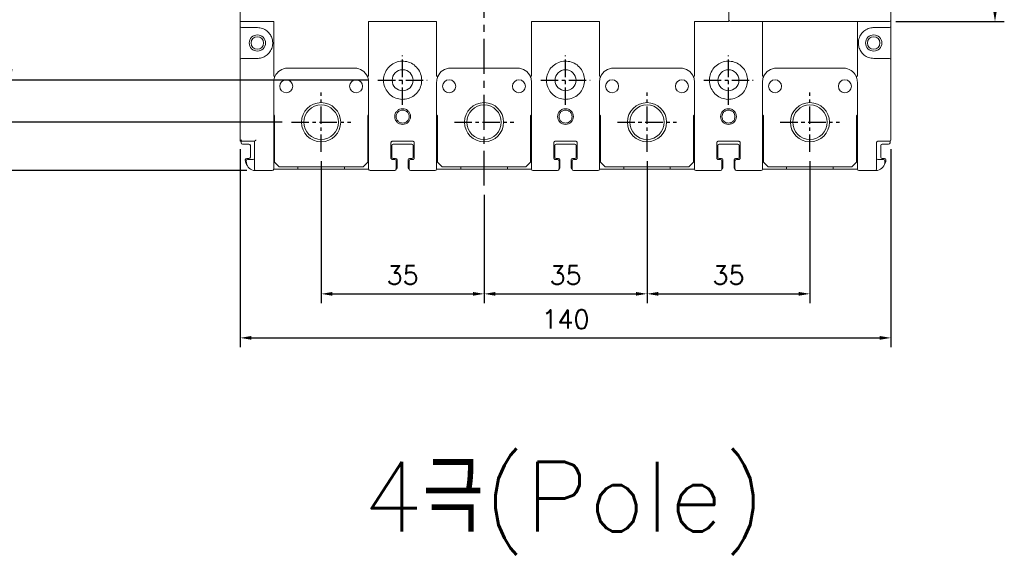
# Model space of a CAD drawing. Extents: x -457 to 2710, y -907 to 1699.
# Tile 11 of 17: x 237 to 449, y 1310 to 1424. Entities that reach past the tile are written whole.
import ezdxf

# ---------------------------------------------------------------- set-up
doc = ezdxf.new("R2010")
doc.units = 0
doc.header["$LTSCALE"] = 3
doc.header["$MEASUREMENT"] = 0
doc.linetypes.add('CENTER', pattern=[2, 1.25, -0.25, 0.25, -0.25])
doc.layers.get('0').update_dxf_attribs({"linetype": 'CONTINUOUS'})
doc.layers.get('Defpoints').update_dxf_attribs({"linetype": 'CONTINUOUS'})
doc.layers.add('cen', color=1, linetype='CENTER')
doc.layers.add('di', color=3, linetype='CONTINUOUS')
doc.styles.add('KIM', font='ROMANS.shx', dxfattribs={"height": 5, "bigfont": 'GSG1.shx'})
doc.styles.get("Standard").update_dxf_attribs({"font": 'romans.shx', "height": 4, "bigfont": 'ghs.shx'})
doc.dimstyles.new('STANDARD$0', dxfattribs={"dimtxt": 5, "dimasz": 5, "dimexe": 1, "dimexo": 2, "dimgap": 2, "dimtad": 1, "dimdec": 4, "dimzin": 12, "dimdsep": 46, "dimtxsty": 'KIM', "dimcen": -1, "dimdle": 0.1, "dimadec": 0, "dimazin": 0, "dimtfac": 1, "dimtdec": 4, "dimtmove": 0, "dimatfit": 3, "dimfxl": 0, "dimtolj": 1, "dimtzin": 0, "dimarcsym": 0})

# ---------------------------------------------------------------- blocks, each defined once
blk = doc.blocks.new('*D12')
at = {"layer": 'Defpoints', "color": 0}
for p in [(301.79, 1395.56), (336.79, 1388.31), (336.79, 1365.08)]:
    blk.add_point(p, dxfattribs=at)
at = {"layer": 'di'}
for p, q in [((301.79, 1393.56), (301.79, 1363.08)), ((336.79, 1386.31), (336.79, 1363.08)), ((304.19, 1365.08), (334.39, 1365.08))]:
    blk.add_line(p, q, dxfattribs=at)
for points in [[(304.19, 1365.48), (304.19, 1364.68), (301.79, 1365.08)], [(334.39, 1365.48), (334.39, 1364.68), (336.79, 1365.08)]]:
    blk.add_solid(points, dxfattribs=at)
at = {"layer": 'di', "insert": (319.29, 1369.08), "char_height": 4, "attachment_point": 5}
blk.add_mtext('\\A1;35', dxfattribs=at)
blk = doc.blocks.new('*D13')
at = {"layer": 'Defpoints', "color": 0}
for p in [(371.79, 1395.56), (336.79, 1365.08), (371.79, 1365.08)]:
    blk.add_point(p, dxfattribs=at)
at = {"layer": 'di'}
for p, q in [((371.79, 1393.56), (371.79, 1363.08)), ((339.19, 1365.08), (369.39, 1365.08))]:
    blk.add_line(p, q, dxfattribs=at)
for points in [[(339.19, 1365.48), (339.19, 1364.68), (336.79, 1365.08)], [(369.39, 1365.48), (369.39, 1364.68), (371.79, 1365.08)]]:
    blk.add_solid(points, dxfattribs=at)
at = {"layer": 'di', "insert": (354.29, 1369.08), "char_height": 4, "attachment_point": 5}
blk.add_mtext('\\A1;35', dxfattribs=at)
blk = doc.blocks.new('*D14')
at = {"layer": 'Defpoints', "color": 0}
for p in [(284.39, 1398.13), (424.19, 1398.13), (424.19, 1355.63)]:
    blk.add_point(p, dxfattribs=at)
at = {"layer": 'di'}
for p, q in [((284.39, 1396.13), (284.39, 1353.63)), ((424.19, 1396.13), (424.19, 1353.63)), ((286.79, 1355.63), (421.79, 1355.63))]:
    blk.add_line(p, q, dxfattribs=at)
for points in [[(286.79, 1356.03), (286.79, 1355.23), (284.39, 1355.63)], [(421.79, 1356.03), (421.79, 1355.23), (424.19, 1355.63)]]:
    blk.add_solid(points, dxfattribs=at)
at = {"layer": 'di', "insert": (354.29, 1359.63), "char_height": 4, "attachment_point": 5}
blk.add_mtext('\\A1;140', dxfattribs=at)
blk = doc.blocks.new('*D15')
at = {"layer": 'Defpoints', "color": 0}
for p in [(406.79, 1395.56), (371.79, 1365.08), (406.79, 1365.08)]:
    blk.add_point(p, dxfattribs=at)
at = {"layer": 'di'}
for p, q in [((406.79, 1393.56), (406.79, 1363.08)), ((374.19, 1365.08), (404.39, 1365.08))]:
    blk.add_line(p, q, dxfattribs=at)
for points in [[(374.19, 1365.48), (374.19, 1364.68), (371.79, 1365.08)], [(404.39, 1365.48), (404.39, 1364.68), (406.79, 1365.08)]]:
    blk.add_solid(points, dxfattribs=at)
at = {"layer": 'di', "insert": (389.29, 1369.08), "char_height": 4, "attachment_point": 5}
blk.add_mtext('\\A1;35', dxfattribs=at)
blk = doc.blocks.new('*D61')
at = {"layer": 'Defpoints', "color": 0}
for p in [(423.23, 1524.33), (423.23, 1423.53), (446.54, 1423.53)]:
    blk.add_point(p, dxfattribs=at)
at = {"layer": 'di'}
for p, q in [((425.23, 1524.33), (448.54, 1524.33)), ((446.54, 1521.93), (446.54, 1425.93)), ((425.23, 1423.53), (448.54, 1423.53))]:
    blk.add_line(p, q, dxfattribs=at)
for points in [[(446.14, 1521.93), (446.94, 1521.93), (446.54, 1524.33)], [(446.14, 1425.93), (446.94, 1425.93), (446.54, 1423.53)]]:
    blk.add_solid(points, dxfattribs=at)
at = {"layer": 'di', "insert": (442.54, 1473.93), "char_height": 4, "attachment_point": 5, "rotation": 90}
blk.add_mtext('\\A1;100', dxfattribs=at)
blk = doc.blocks.new('*D74')
at = {"layer": 'Defpoints', "color": 0}
for p in [(214.53, 1556.33), (287.79, 1556.33), (287.79, 1391.53)]:
    blk.add_point(p, dxfattribs=at)
at = {"layer": 'di'}
for p, q in [((285.79, 1556.33), (212.53, 1556.33)), ((214.53, 1393.93), (214.53, 1553.93)), ((285.79, 1391.53), (212.53, 1391.53))]:
    blk.add_line(p, q, dxfattribs=at)
for points in [[(214.13, 1553.93), (214.93, 1553.93), (214.53, 1556.33)], [(214.13, 1393.93), (214.93, 1393.93), (214.53, 1391.53)]]:
    blk.add_solid(points, dxfattribs=at)
at = {"layer": 'di', "insert": (210.53, 1473.93), "char_height": 4, "attachment_point": 5, "rotation": 90}
blk.add_mtext('\\A1;165', dxfattribs=at)
blk = doc.blocks.new('*D72')
at = {"layer": 'Defpoints', "color": 0}
for p in [(313.98, 1536.93), (235.09, 1410.93), (313.98, 1410.93)]:
    blk.add_point(p, dxfattribs=at)
at = {"layer": 'di'}
for p, q in [((311.98, 1536.93), (233.09, 1536.93)), ((235.09, 1534.53), (235.09, 1413.33)), ((311.98, 1410.93), (233.09, 1410.93))]:
    blk.add_line(p, q, dxfattribs=at)
for points in [[(234.69, 1534.53), (235.49, 1534.53), (235.09, 1536.93)], [(234.69, 1413.33), (235.49, 1413.33), (235.09, 1410.93)]]:
    blk.add_solid(points, dxfattribs=at)
at = {"layer": 'di', "insert": (231.09, 1473.93), "char_height": 4, "attachment_point": 5, "rotation": 90}
blk.add_mtext('\\A1;126', dxfattribs=at)
blk = doc.blocks.new('*D73')
at = {"layer": 'Defpoints', "color": 0}
for p in [(295.42, 1545.93), (224.58, 1401.93), (295.42, 1401.93)]:
    blk.add_point(p, dxfattribs=at)
at = {"layer": 'di'}
for p, q in [((293.42, 1545.93), (222.58, 1545.93)), ((224.58, 1543.53), (224.58, 1404.33)), ((293.42, 1401.93), (222.58, 1401.93))]:
    blk.add_line(p, q, dxfattribs=at)
for points in [[(224.18, 1543.53), (224.98, 1543.53), (224.58, 1545.93)], [(224.18, 1404.33), (224.98, 1404.33), (224.58, 1401.93)]]:
    blk.add_solid(points, dxfattribs=at)
at = {"layer": 'di', "insert": (220.58, 1473.93), "char_height": 4, "attachment_point": 5, "rotation": 90}
blk.add_mtext('\\A1;144', dxfattribs=at)

msp = doc.modelspace()

# ---------------------------------------------------------------- linework, layer by layer
at = {"color": 7, "linetype": 'Continuous', "lineweight": 15}
for p, q in [((389.385, 1423.831), (389.385, 1454.131)), ((284.385, 1423.531), (284.385, 1447.943)), ((424.185, 1447.919), (424.185, 1423.831)), ((284.385, 1422.531), (284.385, 1423.531)), ((284.385, 1423.531), (284.654, 1423.531)), ((284.654, 1423.531), (291.585, 1423.531)), ((291.585, 1423.531), (291.585, 1419.902)), ((311.985, 1423.531), (311.985, 1411.906)), ((311.985, 1423.531), (326.585, 1423.531)), ((326.585, 1423.531), (326.585, 1411.906)), ((346.985, 1423.531), (346.985, 1411.906)), ((346.985, 1423.531), (361.585, 1423.531)), ((361.585, 1423.531), (361.585, 1411.906)), ((381.985, 1423.531), (381.985, 1411.906)), ((381.985, 1423.531), (389.385, 1423.531)), ((389.385, 1423.531), (389.385, 1423.831)), ((420.685, 1423.531), (389.685, 1423.531)), ((396.585, 1423.531), (396.585, 1411.906)), ((416.985, 1423.531), (416.985, 1419.902)), ((423.885, 1423.531), (420.685, 1423.531)), ((424.185, 1423.831), (424.185, 1422.531)), ((284.385, 1422.531), (284.385, 1415.331)), ((288.085, 1422.231), (284.685, 1422.231)), ((423.885, 1422.231), (420.485, 1422.231)), ((424.185, 1415.331), (424.185, 1422.531)), ((291.585, 1419.902), (291.585, 1417.961)), ((416.985, 1419.902), (416.985, 1417.961)), ((291.585, 1417.961), (291.585, 1411.906)), ((416.985, 1417.961), (416.985, 1411.906)), ((284.385, 1397.833), (284.385, 1415.331)), ((284.685, 1415.631), (288.085, 1415.631)), ((420.485, 1415.631), (423.885, 1415.631)), ((424.185, 1415.331), (424.185, 1398.131)), ((308.985, 1413.531), (294.585, 1413.531)), ((343.985, 1413.531), (329.585, 1413.531)), ((378.985, 1413.531), (364.585, 1413.531)), ((413.985, 1413.531), (399.585, 1413.531)), ((291.585, 1410.531), (291.585, 1393.531)), ((311.985, 1393.531), (311.985, 1410.531)), ((326.585, 1410.531), (326.585, 1393.531)), ((346.985, 1393.531), (346.985, 1410.531)), ((361.585, 1410.531), (361.585, 1393.531)), ((381.985, 1393.531), (381.985, 1410.531)), ((396.585, 1410.531), (396.585, 1393.531)), ((416.985, 1393.531), (416.985, 1410.531)), ((291.585, 1403.531), (291.785, 1403.331)), ((291.785, 1393.331), (291.785, 1403.331)), ((311.785, 1403.331), (311.985, 1403.531)), ((311.785, 1403.331), (311.785, 1393.331)), ((326.585, 1403.531), (326.785, 1403.331)), ((326.785, 1393.331), (326.785, 1403.331)), ((346.785, 1403.331), (346.985, 1403.531)), ((346.785, 1403.331), (346.785, 1393.331)), ((361.585, 1403.531), (361.785, 1403.331)), ((361.785, 1393.331), (361.785, 1403.331)), ((381.785, 1403.331), (381.985, 1403.531)), ((381.785, 1403.331), (381.785, 1393.331)), ((396.585, 1403.531), (396.785, 1403.331)), ((396.785, 1393.331), (396.785, 1403.331)), ((416.785, 1403.331), (416.985, 1403.531)), ((416.785, 1403.331), (416.785, 1393.331)), ((287.485, 1397.831), (284.385, 1397.831)), ((284.585, 1397.831), (284.585, 1397.531)), ((284.885, 1397.231), (286.285, 1397.231)), ((286.585, 1394.431), (286.585, 1396.931)), ((287.485, 1393.531), (287.485, 1397.831)), ((316.785, 1397.531), (316.785, 1394.231)), ((316.985, 1396.931), (316.985, 1394.431)), ((321.485, 1397.831), (317.085, 1397.831)), ((317.285, 1397.231), (321.285, 1397.231)), ((321.585, 1394.431), (321.585, 1396.931)), ((321.785, 1394.231), (321.785, 1397.531)), ((351.785, 1397.531), (351.785, 1394.231)), ((351.985, 1396.931), (351.985, 1394.431)), ((356.485, 1397.831), (352.085, 1397.831)), ((352.285, 1397.231), (356.285, 1397.231)), ((356.585, 1394.431), (356.585, 1396.931)), ((356.785, 1394.231), (356.785, 1397.531)), ((386.785, 1397.531), (386.785, 1394.231)), ((386.985, 1396.931), (386.985, 1394.431)), ((391.485, 1397.831), (387.085, 1397.831)), ((387.285, 1397.231), (391.285, 1397.231)), ((391.585, 1394.431), (391.585, 1396.931)), ((391.785, 1394.231), (391.785, 1397.531)), ((421.085, 1397.531), (421.085, 1393.531)), ((423.885, 1397.831), (421.385, 1397.831)), ((421.985, 1396.931), (421.985, 1394.431)), ((422.285, 1397.231), (423.685, 1397.231)), ((423.985, 1397.531), (423.985, 1397.848)), ((285.785, 1394.131), (286.285, 1394.131)), ((285.985, 1393.931), (287.185, 1393.931)), ((317.085, 1393.931), (317.585, 1393.931)), ((317.285, 1394.131), (317.785, 1394.131)), ((320.785, 1394.131), (321.285, 1394.131)), ((320.985, 1393.931), (321.485, 1393.931)), ((352.085, 1393.931), (352.585, 1393.931)), ((352.285, 1394.131), (352.785, 1394.131)), ((355.785, 1394.131), (356.285, 1394.131)), ((355.985, 1393.931), (356.485, 1393.931)), ((387.085, 1393.931), (387.585, 1393.931)), ((387.285, 1394.131), (387.785, 1394.131)), ((390.785, 1394.131), (391.285, 1394.131)), ((390.985, 1393.931), (391.485, 1393.931)), ((421.385, 1393.931), (422.585, 1393.931)), ((422.285, 1394.131), (422.785, 1394.131)), ((285.685, 1393.531), (285.685, 1393.631)), ((296.785, 1391.831), (291.585, 1391.831)), ((291.785, 1393.331), (292.785, 1392.331)), ((292.785, 1392.331), (310.785, 1392.331)), ((296.785, 1392.331), (296.785, 1391.831)), ((296.785, 1391.831), (306.785, 1391.831)), ((306.785, 1391.831), (306.785, 1392.331)), ((311.985, 1391.831), (306.785, 1391.831)), ((310.785, 1392.331), (311.785, 1393.331)), ((317.885, 1393.631), (317.885, 1393.531)), ((318.085, 1393.831), (318.085, 1392.131)), ((320.485, 1392.131), (320.485, 1393.831)), ((320.685, 1393.531), (320.685, 1393.631)), ((331.785, 1391.831), (326.585, 1391.831)), ((326.785, 1393.331), (327.785, 1392.331)), ((327.785, 1392.331), (345.785, 1392.331)), ((331.785, 1392.331), (331.785, 1391.831)), ((331.785, 1391.831), (341.785, 1391.831)), ((341.785, 1391.831), (341.785, 1392.331)), ((346.985, 1391.831), (341.785, 1391.831)), ((345.785, 1392.331), (346.785, 1393.331)), ((352.885, 1393.631), (352.885, 1393.531)), ((353.085, 1393.831), (353.085, 1392.131)), ((355.485, 1392.131), (355.485, 1393.831)), ((355.685, 1393.531), (355.685, 1393.631)), ((366.785, 1391.831), (361.585, 1391.831)), ((361.785, 1393.331), (362.785, 1392.331)), ((362.785, 1392.331), (380.785, 1392.331)), ((366.785, 1392.331), (366.785, 1391.831)), ((366.785, 1391.831), (376.785, 1391.831)), ((376.785, 1391.831), (376.785, 1392.331)), ((381.985, 1391.831), (376.785, 1391.831)), ((380.785, 1392.331), (381.785, 1393.331)), ((387.885, 1393.631), (387.885, 1393.531)), ((388.085, 1393.831), (388.085, 1392.131)), ((390.485, 1392.131), (390.485, 1393.831)), ((390.685, 1393.531), (390.685, 1393.631)), ((401.785, 1391.831), (396.585, 1391.831)), ((396.785, 1393.331), (397.785, 1392.331)), ((397.785, 1392.331), (415.785, 1392.331)), ((401.785, 1392.331), (401.785, 1391.831)), ((401.785, 1391.831), (411.785, 1391.831)), ((411.785, 1391.831), (411.785, 1392.331)), ((416.985, 1391.831), (411.785, 1391.831)), ((415.785, 1392.331), (416.785, 1393.331)), ((422.885, 1393.631), (422.885, 1393.531)), ((291.285, 1391.531), (287.785, 1391.531)), ((317.585, 1391.531), (312.285, 1391.531)), ((326.285, 1391.531), (320.985, 1391.531)), ((352.585, 1391.531), (347.285, 1391.531)), ((361.285, 1391.531), (355.985, 1391.531)), ((387.585, 1391.531), (382.285, 1391.531)), ((396.285, 1391.531), (390.985, 1391.531)), ((420.785, 1391.531), (417.285, 1391.531))]:
    msp.add_line(p, q, dxfattribs=at)
for centre, radius in [((288.085, 1418.931), 1.75), ((288.085, 1418.931), 1.35), ((420.485, 1418.931), 1.75), ((420.485, 1418.931), 1.35), ((319.285, 1410.931), 2.25), ((354.285, 1410.931), 2.25), ((389.285, 1410.931), 2.25), ((294.285, 1409.631), 1.4), ((309.285, 1409.631), 1.4), ((329.285, 1409.631), 1.4), ((344.285, 1409.631), 1.4), ((364.285, 1409.631), 1.4), ((379.285, 1409.631), 1.4), ((399.285, 1409.631), 1.4), ((414.285, 1409.631), 1.4), ((301.785, 1401.931), 4.2), ((301.785, 1401.931), 3.7), ((336.785, 1401.931), 4.2), ((336.785, 1401.931), 3.7), ((371.785, 1401.931), 4.2), ((371.785, 1401.931), 3.7), ((406.785, 1401.931), 4.2), ((406.785, 1401.931), 3.7)]:
    msp.add_circle(centre, radius, dxfattribs=at)
for centre, radius, start, end in [((389.685, 1423.831), 0.3, 180, 270), ((423.885, 1423.831), 0.3, 270, 0), ((284.685, 1422.531), 0.3, 180, 270), ((423.885, 1422.531), 0.3, 270, 0), ((284.685, 1415.331), 0.3, 90, 180), ((423.885, 1415.331), 0.3, 0, 90), ((294.585, 1410.531), 3, 90, 156.08575), ((308.985, 1410.531), 3, 23.57658, 90), ((329.585, 1410.531), 3, 90, 156.42342), ((343.985, 1410.531), 3, 23.57658, 90), ((364.585, 1410.531), 3, 90, 156.42342), ((378.985, 1410.531), 3, 23.57658, 90), ((399.585, 1410.531), 3, 90, 156.42342), ((413.985, 1410.531), 3, 23.91425, 90), ((423.885, 1398.131), 0.3, 270, 0), ((284.885, 1397.531), 0.3, 180, 270), ((286.285, 1396.931), 0.3, 0, 90), ((317.285, 1396.931), 0.3, 90, 180), ((321.285, 1396.931), 0.3, 0, 90), ((352.285, 1396.931), 0.3, 90, 180), ((356.285, 1396.931), 0.3, 0, 90), ((387.285, 1396.931), 0.3, 90, 180), ((391.285, 1396.931), 0.3, 0, 90), ((422.285, 1396.931), 0.3, 90, 180), ((423.685, 1397.531), 0.3, 270, 0), ((285.785, 1393.831), 0.3, 90, 180), ((285.985, 1393.631), 0.3, 90, 180), ((286.285, 1394.431), 0.3, 270, 0), ((287.185, 1394.231), 0.3, 270, 0), ((317.285, 1394.431), 0.3, 180, 270), ((317.585, 1393.631), 0.3, 0, 90), ((317.785, 1393.831), 0.3, 0, 90), ((320.785, 1393.831), 0.3, 90, 180), ((320.985, 1393.631), 0.3, 90, 180), ((321.285, 1394.431), 0.3, 270, 0), ((352.285, 1394.431), 0.3, 180, 270), ((352.585, 1393.631), 0.3, 0, 90), ((352.785, 1393.831), 0.3, 0, 90), ((355.785, 1393.831), 0.3, 90, 180), ((355.985, 1393.631), 0.3, 90, 180), ((356.285, 1394.431), 0.3, 270, 0), ((387.285, 1394.431), 0.3, 180, 270), ((387.585, 1393.631), 0.3, 0, 90), ((387.785, 1393.831), 0.3, 0, 90), ((390.785, 1393.831), 0.3, 90, 180), ((390.985, 1393.631), 0.3, 90, 180), ((391.285, 1394.431), 0.3, 270, 0), ((421.385, 1394.231), 0.3, 180, 270), ((422.285, 1394.431), 0.3, 180, 270), ((422.585, 1393.631), 0.3, 0, 90), ((422.785, 1393.831), 0.3, 0, 90), ((287.485, 1393.831), 2, 180, 218.86166), ((287.685, 1393.531), 2, 180, 257.26199), ((287.785, 1391.831), 0.3, 180, 270), ((291.285, 1391.831), 0.3, 270, 0), ((312.285, 1391.831), 0.3, 180, 270), ((317.585, 1391.831), 0.3, 270, 0), ((317.785, 1392.131), 0.3, 270, 0), ((320.785, 1392.131), 0.3, 180, 270), ((320.985, 1391.831), 0.3, 180, 270), ((326.285, 1391.831), 0.3, 270, 0), ((347.285, 1391.831), 0.3, 180, 270), ((352.585, 1391.831), 0.3, 270, 0), ((352.785, 1392.131), 0.3, 270, 0), ((355.785, 1392.131), 0.3, 180, 270), ((355.985, 1391.831), 0.3, 180, 270), ((361.285, 1391.831), 0.3, 270, 0), ((382.285, 1391.831), 0.3, 180, 270), ((387.585, 1391.831), 0.3, 270, 0), ((387.785, 1392.131), 0.3, 270, 0), ((390.785, 1392.131), 0.3, 180, 270), ((390.985, 1391.831), 0.3, 180, 270), ((396.285, 1391.831), 0.3, 270, 0), ((417.285, 1391.831), 0.3, 180, 270), ((420.785, 1391.831), 0.3, 270, 0), ((420.885, 1393.531), 2, 282.73801, 0), ((421.085, 1393.831), 2, 321.13834, 0)]:
    msp.add_arc(centre, radius, start, end, dxfattribs=at)
for points, knots in [([(291.263, 1419.821), (291.151, 1420.12), (290.91, 1420.768), (290.176, 1421.556), (289.196, 1422.123), (288.455, 1422.195), (288.085, 1422.231)], [0, 0, 0, 0, 0.2227662, 0.4825514, 0.7412797, 1, 1, 1, 1]), ([(420.485, 1422.231), (420.363, 1422.227), (419.87, 1422.21), (419.023, 1421.959), (418.109, 1421.307), (417.549, 1420.536), (417.369, 1420.004), (417.307, 1419.821)], [0, 0, 0, 0, 0.0859932, 0.3460491, 0.606045, 0.8645341, 1, 1, 1, 1]), ([(291.263, 1418.042), (291.265, 1418.047), (291.352, 1418.363), (291.437, 1418.971), (291.317, 1419.555), (291.263, 1419.821)], [0, 0, 0, 0, 0.0093509, 0.5479633, 1, 1, 1, 1]), ([(417.307, 1419.821), (417.306, 1419.815), (417.218, 1419.5), (417.134, 1418.892), (417.253, 1418.308), (417.307, 1418.042)], [0, 0, 0, 0, 0.0093528, 0.5479652, 1, 1, 1, 1]), ([(288.085, 1415.631), (288.208, 1415.636), (288.7, 1415.652), (289.548, 1415.904), (290.462, 1416.555), (291.022, 1417.327), (291.201, 1417.859), (291.263, 1418.042)], [0, 0, 0, 0, 0.0859931, 0.3460497, 0.6060455, 0.8645339, 1, 1, 1, 1]), ([(417.307, 1418.042), (417.419, 1417.743), (417.661, 1417.095), (418.394, 1416.306), (419.375, 1415.74), (420.115, 1415.668), (420.485, 1415.631)], [0, 0, 0, 0, 0.2227658, 0.4825517, 0.7412807, 1, 1, 1, 1]), ([(323.385, 1410.931), (323.34, 1411.391), (323.25, 1412.313), (322.544, 1413.539), (321.507, 1414.47), (320.214, 1415.005), (318.816, 1415.083), (317.467, 1414.694), (316.326, 1413.881), (315.517, 1412.737), (315.177, 1411.544), (315.177, 1410.318), (315.518, 1409.122), (316.328, 1407.979), (317.468, 1407.169), (318.812, 1406.78), (320.211, 1406.857), (321.509, 1407.393), (322.546, 1408.326), (323.25, 1409.551), (323.34, 1410.471), (323.385, 1410.931)], [0, 0, 0, 0, 0.0535215, 0.1072962, 0.1608873, 0.2142999, 0.2678145, 0.3215551, 0.375293, 0.4288703, 0.4824489, 0.5175038, 0.5712443, 0.6249824, 0.6784947, 0.7319077, 0.7855019, 0.8392776, 0.892951, 0.9463972, 1, 1, 1, 1]), ([(358.385, 1410.931), (358.34, 1411.391), (358.25, 1412.313), (357.544, 1413.539), (356.507, 1414.47), (355.214, 1415.005), (353.816, 1415.083), (352.467, 1414.694), (351.326, 1413.881), (350.517, 1412.737), (350.177, 1411.544), (350.177, 1410.318), (350.518, 1409.122), (351.328, 1407.979), (352.468, 1407.169), (353.812, 1406.78), (355.211, 1406.857), (356.509, 1407.393), (357.546, 1408.326), (358.25, 1409.551), (358.34, 1410.471), (358.385, 1410.931)], [0, 0, 0, 0, 0.0535215, 0.1072962, 0.1608873, 0.2142999, 0.2678145, 0.3215551, 0.375293, 0.4288703, 0.4824489, 0.5175038, 0.5712443, 0.6249825, 0.6784946, 0.7319077, 0.785502, 0.8392776, 0.8929509, 0.9463972, 1, 1, 1, 1]), ([(393.385, 1410.931), (393.34, 1411.391), (393.25, 1412.313), (392.544, 1413.539), (391.507, 1414.47), (390.214, 1415.005), (388.816, 1415.083), (387.467, 1414.694), (386.326, 1413.881), (385.517, 1412.737), (385.177, 1411.544), (385.177, 1410.318), (385.518, 1409.122), (386.328, 1407.979), (387.468, 1407.169), (388.812, 1406.78), (390.211, 1406.857), (391.509, 1407.393), (392.546, 1408.326), (393.25, 1409.551), (393.34, 1410.471), (393.385, 1410.931)], [0, 0, 0, 0, 0.0535215, 0.1072962, 0.1608873, 0.2143, 0.2678146, 0.3215551, 0.375293, 0.4288703, 0.4824489, 0.5175038, 0.5712442, 0.6249825, 0.6784947, 0.7319077, 0.7855019, 0.8392775, 0.892951, 0.9463972, 1, 1, 1, 1]), ([(291.599, 1411.863), (291.597, 1411.864), (291.594, 1411.866), (291.589, 1411.874), (291.586, 1411.887), (291.585, 1411.899), (291.585, 1411.906)], [0, 0, 0, 0, 0.11799722, 0.26700402, 0.55024109, 1, 1, 1, 1]), ([(291.843, 1411.747), (291.811, 1411.672), (291.65, 1411.288), (291.614, 1410.868), (291.585, 1410.531)], [0, 0, 0, 0, 0.1968107, 1, 1, 1, 1]), ([(291.599, 1411.863), (291.629, 1411.849), (291.69, 1411.822), (291.766, 1411.787), (291.821, 1411.761), (291.839, 1411.75), (291.843, 1411.748), (291.843, 1411.748), (291.843, 1411.747)], [0, 0, 0, 0, 0.22950765, 0.45901131, 0.68854732, 0.91814709, 0.9646001, 1, 1, 1, 1]), ([(311.965, 1411.842), (311.935, 1411.829), (311.875, 1411.802), (311.801, 1411.768), (311.75, 1411.742), (311.735, 1411.733), (311.735, 1411.731), (311.735, 1411.731)], [0, 0, 0, 0, 0.2372649, 0.4745247, 0.7118634, 0.9696105, 1, 1, 1, 1]), ([(311.985, 1410.531), (311.957, 1410.866), (311.921, 1411.28), (311.765, 1411.659), (311.735, 1411.731)], [0, 0, 0, 0, 0.8100253, 1, 1, 1, 1]), ([(311.985, 1411.906), (311.985, 1411.898), (311.985, 1411.883), (311.981, 1411.863), (311.975, 1411.851), (311.97, 1411.845), (311.966, 1411.843), (311.965, 1411.842)], [0, 0, 0, 0, 0.3292579, 0.679718, 0.8200395, 0.9366362, 1, 1, 1, 1]), ([(326.606, 1411.842), (326.603, 1411.844), (326.598, 1411.847), (326.592, 1411.857), (326.586, 1411.877), (326.585, 1411.895), (326.585, 1411.906)], [0, 0, 0, 0, 0.1080101, 0.2482021, 0.5100032, 1, 1, 1, 1]), ([(326.836, 1411.731), (326.806, 1411.659), (326.649, 1411.28), (326.614, 1410.866), (326.585, 1410.531)], [0, 0, 0, 0, 0.1899747, 1, 1, 1, 1]), ([(326.606, 1411.842), (326.636, 1411.829), (326.696, 1411.802), (326.769, 1411.768), (326.821, 1411.742), (326.836, 1411.733), (326.836, 1411.731), (326.836, 1411.731)], [0, 0, 0, 0, 0.237263, 0.4745259, 0.7118635, 0.9696105, 1, 1, 1, 1]), ([(346.965, 1411.842), (346.935, 1411.829), (346.875, 1411.802), (346.801, 1411.768), (346.75, 1411.742), (346.735, 1411.733), (346.735, 1411.731), (346.735, 1411.731)], [0, 0, 0, 0, 0.2372646, 0.4745272, 0.7118634, 0.9696105, 1, 1, 1, 1]), ([(346.985, 1410.531), (346.957, 1410.866), (346.921, 1411.28), (346.765, 1411.659), (346.735, 1411.731)], [0, 0, 0, 0, 0.8100251, 1, 1, 1, 1]), ([(346.985, 1411.906), (346.985, 1411.898), (346.985, 1411.883), (346.981, 1411.863), (346.975, 1411.851), (346.97, 1411.845), (346.966, 1411.843), (346.965, 1411.842)], [0, 0, 0, 0, 0.3292644, 0.6797306, 0.8200545, 0.936635, 1, 1, 1, 1]), ([(361.606, 1411.842), (361.603, 1411.844), (361.598, 1411.847), (361.592, 1411.857), (361.586, 1411.877), (361.585, 1411.895), (361.585, 1411.906)], [0, 0, 0, 0, 0.1079992, 0.2482065, 0.5100034, 1, 1, 1, 1]), ([(361.836, 1411.731), (361.806, 1411.659), (361.649, 1411.28), (361.614, 1410.866), (361.585, 1410.531)], [0, 0, 0, 0, 0.1899747, 1, 1, 1, 1]), ([(361.606, 1411.842), (361.636, 1411.829), (361.696, 1411.802), (361.769, 1411.768), (361.821, 1411.742), (361.836, 1411.733), (361.836, 1411.731), (361.836, 1411.731)], [0, 0, 0, 0, 0.2372649, 0.4745247, 0.7118634, 0.9696105, 1, 1, 1, 1]), ([(381.965, 1411.842), (381.935, 1411.829), (381.875, 1411.802), (381.801, 1411.768), (381.75, 1411.742), (381.735, 1411.733), (381.735, 1411.731), (381.735, 1411.731)], [0, 0, 0, 0, 0.2372641, 0.4745294, 0.7118652, 0.9696106, 1, 1, 1, 1]), ([(381.985, 1410.531), (381.957, 1410.866), (381.921, 1411.28), (381.765, 1411.659), (381.735, 1411.731)], [0, 0, 0, 0, 0.8100253, 1, 1, 1, 1]), ([(381.985, 1411.906), (381.985, 1411.898), (381.985, 1411.883), (381.981, 1411.863), (381.975, 1411.851), (381.97, 1411.845), (381.966, 1411.843), (381.965, 1411.842)], [0, 0, 0, 0, 0.3292675, 0.6797436, 0.820057, 0.936657, 1, 1, 1, 1]), ([(396.606, 1411.842), (396.603, 1411.844), (396.598, 1411.847), (396.592, 1411.857), (396.586, 1411.877), (396.585, 1411.895), (396.585, 1411.906)], [0, 0, 0, 0, 0.1079994, 0.2482071, 0.5100045, 1, 1, 1, 1]), ([(396.836, 1411.731), (396.806, 1411.659), (396.649, 1411.28), (396.614, 1410.866), (396.585, 1410.531)], [0, 0, 0, 0, 0.1899748, 1, 1, 1, 1]), ([(396.606, 1411.842), (396.636, 1411.829), (396.696, 1411.802), (396.769, 1411.768), (396.821, 1411.742), (396.836, 1411.733), (396.836, 1411.731), (396.836, 1411.731)], [0, 0, 0, 0, 0.2372652, 0.4745253, 0.7118622, 0.9696105, 1, 1, 1, 1]), ([(416.971, 1411.863), (416.941, 1411.849), (416.88, 1411.822), (416.804, 1411.787), (416.75, 1411.761), (416.731, 1411.75), (416.728, 1411.748), (416.728, 1411.748), (416.728, 1411.747)], [0, 0, 0, 0, 0.2295139, 0.4590099, 0.6885492, 0.9181477, 0.9646004, 1, 1, 1, 1]), ([(416.985, 1410.531), (416.956, 1410.868), (416.92, 1411.288), (416.759, 1411.672), (416.728, 1411.747)], [0, 0, 0, 0, 0.8031902, 1, 1, 1, 1]), ([(416.985, 1411.906), (416.985, 1411.901), (416.985, 1411.89), (416.982, 1411.877), (416.978, 1411.868), (416.975, 1411.865), (416.972, 1411.863), (416.971, 1411.863)], [0, 0, 0, 0, 0.3301535, 0.6818365, 0.8228775, 0.9397703, 1, 1, 1, 1]), ([(319.285, 1401.443), (319.062, 1401.466), (318.615, 1401.511), (318.057, 1401.912), (317.666, 1402.463), (317.547, 1403.131), (317.665, 1403.798), (318.056, 1404.353), (318.614, 1404.741), (319.285, 1404.859), (319.956, 1404.741), (320.514, 1404.353), (320.905, 1403.798), (321.024, 1403.131), (320.905, 1402.463), (320.514, 1401.912), (319.956, 1401.511), (319.509, 1401.466), (319.285, 1401.443)], [0, 0, 0, 0, 0.0626625, 0.1252569, 0.1876091, 0.2499117, 0.3122306, 0.3746642, 0.4372713, 0.499994, 0.5626694, 0.6253258, 0.687682, 0.7500702, 0.8123041, 0.8747302, 0.9373543, 1, 1, 1, 1]), ([(319.285, 1401.731), (319.446, 1401.747), (319.704, 1401.772), (320.035, 1401.937), (320.284, 1402.132), (320.481, 1402.381), (320.64, 1402.712), (320.713, 1403.131), (320.64, 1403.549), (320.481, 1403.881), (320.285, 1404.13), (320.036, 1404.327), (319.704, 1404.486), (319.285, 1404.559), (318.866, 1404.486), (318.535, 1404.327), (318.286, 1404.13), (318.089, 1403.881), (317.93, 1403.55), (317.857, 1403.131), (317.93, 1402.712), (318.09, 1402.381), (318.286, 1402.132), (318.535, 1401.937), (318.866, 1401.772), (319.125, 1401.747), (319.285, 1401.731)], [0, 0, 0, 0, 0.0546307, 0.0878808, 0.1250146, 0.1621269, 0.1953515, 0.2499171, 0.3045107, 0.3377655, 0.3749181, 0.4120989, 0.4453755, 0.4999997, 0.5545884, 0.5878732, 0.6250791, 0.6622073, 0.6954539, 0.7500847, 0.8046157, 0.837848, 0.8749868, 0.9121204, 0.9453703, 1, 1, 1, 1]), ([(354.285, 1401.443), (354.062, 1401.466), (353.615, 1401.511), (353.057, 1401.912), (352.666, 1402.463), (352.547, 1403.131), (352.665, 1403.798), (353.056, 1404.353), (353.614, 1404.741), (354.285, 1404.859), (354.956, 1404.741), (355.514, 1404.353), (355.905, 1403.798), (356.024, 1403.131), (355.905, 1402.463), (355.514, 1401.912), (354.956, 1401.511), (354.509, 1401.466), (354.285, 1401.443)], [0, 0, 0, 0, 0.0626624, 0.1252567, 0.1876089, 0.2499115, 0.3122304, 0.374664, 0.4372711, 0.4999939, 0.5626692, 0.6253256, 0.6876819, 0.7500701, 0.8123039, 0.87473, 0.9373542, 1, 1, 1, 1]), ([(354.285, 1401.731), (354.446, 1401.747), (354.704, 1401.772), (355.035, 1401.937), (355.284, 1402.132), (355.481, 1402.381), (355.64, 1402.712), (355.713, 1403.131), (355.64, 1403.549), (355.481, 1403.881), (355.285, 1404.13), (355.036, 1404.327), (354.704, 1404.486), (354.285, 1404.559), (353.866, 1404.486), (353.535, 1404.327), (353.286, 1404.13), (353.089, 1403.881), (352.93, 1403.55), (352.857, 1403.131), (352.93, 1402.712), (353.09, 1402.381), (353.286, 1402.132), (353.535, 1401.937), (353.866, 1401.772), (354.125, 1401.747), (354.285, 1401.731)], [0, 0, 0, 0, 0.0546309, 0.087881, 0.1250148, 0.1621271, 0.1953517, 0.2499173, 0.3045109, 0.3377657, 0.3749183, 0.4120991, 0.4453757, 0.5, 0.5545886, 0.5878734, 0.6250794, 0.6622075, 0.6954542, 0.7500849, 0.8046159, 0.8378482, 0.874987, 0.9121206, 0.9453705, 1, 1, 1, 1]), ([(389.285, 1401.443), (389.062, 1401.466), (388.615, 1401.511), (388.057, 1401.912), (387.666, 1402.463), (387.547, 1403.131), (387.665, 1403.798), (388.056, 1404.353), (388.614, 1404.741), (389.285, 1404.859), (389.956, 1404.741), (390.514, 1404.353), (390.905, 1403.798), (391.024, 1403.131), (390.905, 1402.463), (390.514, 1401.912), (389.956, 1401.511), (389.509, 1401.466), (389.285, 1401.443)], [0, 0, 0, 0, 0.06266255, 0.12525695, 0.18760916, 0.24991175, 0.31223073, 0.3746644, 0.43727126, 0.499994, 0.56266956, 0.62532582, 0.68768208, 0.75007033, 0.8123042, 0.87473031, 0.93735451, 1, 1, 1, 1]), ([(389.285, 1401.731), (389.446, 1401.747), (389.704, 1401.772), (390.035, 1401.937), (390.284, 1402.132), (390.481, 1402.381), (390.64, 1402.712), (390.713, 1403.131), (390.64, 1403.549), (390.481, 1403.881), (390.285, 1404.13), (390.036, 1404.327), (389.704, 1404.486), (389.285, 1404.559), (388.866, 1404.486), (388.535, 1404.327), (388.286, 1404.13), (388.089, 1403.881), (387.93, 1403.55), (387.857, 1403.131), (387.93, 1402.712), (388.09, 1402.381), (388.286, 1402.132), (388.535, 1401.937), (388.866, 1401.772), (389.125, 1401.747), (389.285, 1401.731)], [0, 0, 0, 0, 0.0546307, 0.0878806, 0.1250146, 0.1621269, 0.1953515, 0.2499171, 0.3045107, 0.3377653, 0.3749181, 0.4120989, 0.4453754, 0.4999999, 0.5545883, 0.5878729, 0.625079, 0.6622072, 0.6954539, 0.7500847, 0.8046157, 0.8378482, 0.8749869, 0.9121204, 0.9453703, 1, 1, 1, 1]), ([(284.385, 1397.833), (284.388, 1397.839), (284.392, 1397.849), (284.431, 1397.896), (284.501, 1397.974), (284.583, 1398.059), (284.639, 1398.115), (284.654, 1398.131), (284.654, 1398.131)], [0, 0, 0, 0, 0.1589872, 0.3169054, 0.5561242, 0.8813329, 0.9935584, 1, 1, 1, 1]), ([(287.485, 1397.831), (287.487, 1397.834), (287.492, 1397.839), (287.527, 1397.875), (287.59, 1397.939), (287.681, 1398.029), (287.75, 1398.098), (287.782, 1398.131), (287.783, 1398.131)], [0, 0, 0, 0, 0.14152938, 0.28236146, 0.48254377, 0.75950652, 0.99388472, 1, 1, 1, 1]), ([(316.785, 1397.531), (316.788, 1397.565), (316.795, 1397.632), (316.847, 1397.722), (316.923, 1397.79), (317.007, 1397.826), (317.063, 1397.83), (317.085, 1397.831)], [0, 0, 0, 0, 0.21377776, 0.42779968, 0.64235645, 0.8574934, 1, 1, 1, 1]), ([(321.485, 1397.831), (321.519, 1397.828), (321.586, 1397.821), (321.676, 1397.77), (321.744, 1397.693), (321.78, 1397.609), (321.784, 1397.553), (321.785, 1397.531)], [0, 0, 0, 0, 0.2154048, 0.430751, 0.6457709, 0.8601704, 1, 1, 1, 1]), ([(351.785, 1397.531), (351.788, 1397.565), (351.795, 1397.632), (351.847, 1397.722), (351.923, 1397.79), (352.007, 1397.826), (352.063, 1397.83), (352.085, 1397.831)], [0, 0, 0, 0, 0.2137779, 0.4278023, 0.6423595, 0.857497, 1, 1, 1, 1]), ([(356.485, 1397.831), (356.519, 1397.828), (356.586, 1397.821), (356.676, 1397.77), (356.744, 1397.693), (356.78, 1397.609), (356.784, 1397.553), (356.785, 1397.531)], [0, 0, 0, 0, 0.2154047, 0.4307508, 0.6457719, 0.8601705, 1, 1, 1, 1]), ([(386.785, 1397.531), (386.788, 1397.565), (386.795, 1397.632), (386.847, 1397.722), (386.923, 1397.79), (387.007, 1397.826), (387.063, 1397.83), (387.085, 1397.831)], [0, 0, 0, 0, 0.2137782, 0.4278024, 0.6423596, 0.857497, 1, 1, 1, 1]), ([(391.485, 1397.831), (391.519, 1397.828), (391.586, 1397.821), (391.676, 1397.77), (391.744, 1397.693), (391.78, 1397.609), (391.784, 1397.553), (391.785, 1397.531)], [0, 0, 0, 0, 0.2154054, 0.43074883, 0.64577067, 0.86017004, 1, 1, 1, 1]), ([(421.085, 1397.531), (421.088, 1397.565), (421.095, 1397.633), (421.147, 1397.722), (421.223, 1397.79), (421.307, 1397.826), (421.363, 1397.83), (421.385, 1397.831)], [0, 0, 0, 0, 0.2146156, 0.4292447, 0.6438919, 0.8585905, 1, 1, 1, 1]), ([(317.085, 1393.931), (317.051, 1393.935), (316.984, 1393.941), (316.894, 1393.993), (316.826, 1394.069), (316.79, 1394.154), (316.787, 1394.209), (316.785, 1394.231)], [0, 0, 0, 0, 0.2154079, 0.4307499, 0.645773, 0.8601709, 1, 1, 1, 1]), ([(321.785, 1394.231), (321.782, 1394.198), (321.775, 1394.13), (321.724, 1394.04), (321.648, 1393.973), (321.563, 1393.937), (321.507, 1393.933), (321.485, 1393.931)], [0, 0, 0, 0, 0.2137781, 0.4278017, 0.6423592, 0.8574968, 1, 1, 1, 1]), ([(352.085, 1393.931), (352.051, 1393.935), (351.984, 1393.941), (351.894, 1393.993), (351.826, 1394.069), (351.79, 1394.154), (351.787, 1394.209), (351.785, 1394.231)], [0, 0, 0, 0, 0.2154045, 0.4307505, 0.6457714, 0.8601706, 1, 1, 1, 1]), ([(356.785, 1394.231), (356.782, 1394.198), (356.775, 1394.13), (356.724, 1394.04), (356.648, 1393.973), (356.563, 1393.937), (356.507, 1393.933), (356.485, 1393.931)], [0, 0, 0, 0, 0.21377766, 0.42780207, 0.64235941, 0.85749693, 1, 1, 1, 1]), ([(387.085, 1393.931), (387.051, 1393.935), (386.984, 1393.941), (386.894, 1393.993), (386.826, 1394.069), (386.79, 1394.154), (386.787, 1394.209), (386.785, 1394.231)], [0, 0, 0, 0, 0.2154039, 0.4307528, 0.6457731, 0.860171, 1, 1, 1, 1]), ([(391.785, 1394.231), (391.782, 1394.198), (391.775, 1394.13), (391.724, 1394.04), (391.648, 1393.973), (391.563, 1393.937), (391.507, 1393.933), (391.485, 1393.931)], [0, 0, 0, 0, 0.2137771, 0.4278017, 0.6423592, 0.8574968, 1, 1, 1, 1]), ([(287.485, 1391.831), (287.485, 1391.84), (287.485, 1391.86), (287.485, 1392.064), (287.485, 1392.449), (287.485, 1392.958), (287.485, 1393.34), (287.485, 1393.531)], [0, 0, 0, 0, 0.1412382, 0.3559327, 0.5706231, 0.78531, 1, 1, 1, 1]), ([(291.585, 1393.531), (291.585, 1393.409), (291.585, 1393.096), (291.585, 1392.618), (291.585, 1392.184), (291.585, 1391.888), (291.585, 1391.85), (291.585, 1391.831)], [0, 0, 0, 0, 0.137452, 0.3519143, 0.5675312, 0.7837769, 1, 1, 1, 1]), ([(311.985, 1391.831), (311.985, 1391.84), (311.985, 1391.863), (311.985, 1392.074), (311.985, 1392.458), (311.985, 1392.963), (311.985, 1393.342), (311.985, 1393.531)], [0, 0, 0, 0, 0.15009441, 0.3650111, 0.57741866, 0.78868883, 1, 1, 1, 1]), ([(317.885, 1393.531), (317.885, 1393.406), (317.885, 1393.091), (317.885, 1392.613), (317.885, 1392.181), (317.885, 1391.888), (317.885, 1391.85), (317.885, 1391.831)], [0, 0, 0, 0, 0.140715, 0.3553805, 0.5702025, 0.7851018, 1, 1, 1, 1]), ([(320.685, 1391.831), (320.685, 1391.84), (320.685, 1391.86), (320.685, 1392.065), (320.685, 1392.449), (320.685, 1392.958), (320.685, 1393.34), (320.685, 1393.531)], [0, 0, 0, 0, 0.1417401, 0.356451, 0.5710119, 0.7855028, 1, 1, 1, 1]), ([(326.585, 1393.531), (326.585, 1393.413), (326.585, 1393.104), (326.585, 1392.627), (326.585, 1392.188), (326.585, 1391.889), (326.585, 1391.85), (326.585, 1391.831)], [0, 0, 0, 0, 0.1324431, 0.3466024, 0.5634526, 0.781752, 1, 1, 1, 1]), ([(346.985, 1391.831), (346.985, 1391.84), (346.985, 1391.863), (346.985, 1392.074), (346.985, 1392.458), (346.985, 1392.963), (346.985, 1393.342), (346.985, 1393.531)], [0, 0, 0, 0, 0.15009441, 0.3650111, 0.57741866, 0.78868883, 1, 1, 1, 1]), ([(352.885, 1393.531), (352.885, 1393.406), (352.885, 1393.091), (352.885, 1392.613), (352.885, 1392.181), (352.885, 1391.888), (352.885, 1391.85), (352.885, 1391.831)], [0, 0, 0, 0, 0.140715, 0.3553805, 0.5702025, 0.7851018, 1, 1, 1, 1]), ([(355.685, 1391.831), (355.685, 1391.84), (355.685, 1391.86), (355.685, 1392.065), (355.685, 1392.449), (355.685, 1392.958), (355.685, 1393.34), (355.685, 1393.531)], [0, 0, 0, 0, 0.1417401, 0.356451, 0.5710119, 0.7855028, 1, 1, 1, 1]), ([(361.585, 1393.531), (361.585, 1393.413), (361.585, 1393.104), (361.585, 1392.627), (361.585, 1392.188), (361.585, 1391.889), (361.585, 1391.85), (361.585, 1391.831)], [0, 0, 0, 0, 0.1324431, 0.3466024, 0.5634526, 0.781752, 1, 1, 1, 1]), ([(381.985, 1391.831), (381.985, 1391.84), (381.985, 1391.863), (381.985, 1392.074), (381.985, 1392.458), (381.985, 1392.963), (381.985, 1393.342), (381.985, 1393.531)], [0, 0, 0, 0, 0.15009441, 0.3650111, 0.57741866, 0.78868883, 1, 1, 1, 1]), ([(387.885, 1393.531), (387.885, 1393.406), (387.885, 1393.091), (387.885, 1392.613), (387.885, 1392.181), (387.885, 1391.888), (387.885, 1391.85), (387.885, 1391.831)], [0, 0, 0, 0, 0.140715, 0.3553805, 0.5702025, 0.7851018, 1, 1, 1, 1]), ([(390.685, 1391.831), (390.685, 1391.84), (390.685, 1391.86), (390.685, 1392.065), (390.685, 1392.449), (390.685, 1392.958), (390.685, 1393.34), (390.685, 1393.531)], [0, 0, 0, 0, 0.1417401, 0.356451, 0.5710119, 0.7855028, 1, 1, 1, 1]), ([(396.585, 1393.531), (396.585, 1393.413), (396.585, 1393.104), (396.585, 1392.627), (396.585, 1392.188), (396.585, 1391.889), (396.585, 1391.85), (396.585, 1391.831)], [0, 0, 0, 0, 0.1324431, 0.3466024, 0.5634526, 0.781752, 1, 1, 1, 1]), ([(416.985, 1391.831), (416.985, 1391.84), (416.985, 1391.861), (416.985, 1392.068), (416.985, 1392.453), (416.985, 1392.96), (416.985, 1393.341), (416.985, 1393.531)], [0, 0, 0, 0, 0.1450561, 0.359842, 0.573548, 0.7867639, 1, 1, 1, 1]), ([(421.085, 1393.531), (421.085, 1393.34), (421.085, 1392.958), (421.085, 1392.449), (421.085, 1392.064), (421.085, 1391.86), (421.085, 1391.84), (421.085, 1391.831)], [0, 0, 0, 0, 0.21469, 0.4293769, 0.6440673, 0.8587618, 1, 1, 1, 1]), ([(287.685, 1391.531), (287.675, 1391.531), (287.63, 1391.532), (287.532, 1391.536), (287.389, 1391.551), (287.29, 1391.571), (287.244, 1391.581)], [0, 0, 0, 0, 0.0966548, 0.4144538, 0.7273244, 1, 1, 1, 1]), ([(287.785, 1391.531), (287.785, 1391.531), (287.769, 1391.531), (287.739, 1391.531), (287.703, 1391.531), (287.685, 1391.531)], [0, 0, 0, 0, 0.0196403, 0.5115554, 1, 1, 1, 1]), ([(420.885, 1391.531), (420.867, 1391.531), (420.831, 1391.531), (420.801, 1391.531), (420.786, 1391.531), (420.785, 1391.531)], [0, 0, 0, 0, 0.4884446, 0.9803597, 1, 1, 1, 1]), ([(421.326, 1391.581), (421.282, 1391.571), (421.183, 1391.551), (421.021, 1391.534), (420.934, 1391.532), (420.885, 1391.531)], [0, 0, 0, 0, 0.2651519, 0.5903349, 1, 1, 1, 1])]:
    msp.add_open_spline(points, degree=3, knots=knots, dxfattribs=at)
at = {"layer": 'cen', "ltscale": 2}
msp.add_line((336.785, 1388.308), (336.785, 1567.125), dxfattribs=at)
at = {"layer": 'cen'}
for p, q in [((319.285, 1405.624), (319.285, 1416.239)), ((354.285, 1405.624), (354.285, 1416.239)), ((389.285, 1405.624), (389.285, 1416.239)), ((313.978, 1410.931), (324.592, 1410.931)), ((348.978, 1410.931), (359.592, 1410.931)), ((383.978, 1410.931), (394.592, 1410.931)), ((301.785, 1395.563), (301.785, 1408.3)), ((371.785, 1395.563), (371.785, 1408.3)), ((406.785, 1395.563), (406.785, 1408.3)), ((295.416, 1401.931), (308.154, 1401.931)), ((330.416, 1401.931), (343.154, 1401.931)), ((365.416, 1401.931), (378.154, 1401.931)), ((400.416, 1401.931), (413.154, 1401.931))]:
    msp.add_line(p, q, dxfattribs=at)

# ---------------------------------------------------------------- texts
at = {"layer": 'di', "insert": (310.733, 1329.04), "char_height": 15, "width": 116.39597, "attachment_point": 1}
msp.add_mtext('{\\Fromans,hgs|c129;4극(Pole)}', dxfattribs=at)

# ---------------------------------------------------------------- dimensions: what is measured, and where the dimension line sits
at = {"layer": 'di'}
dim = msp.add_linear_dim(base=(214.532, 1556.331), p1=(287.785, 1391.531), p2=(287.785, 1556.331), angle=90, text='165', dimstyle='STANDARD$0', override={"dimtxt": 4, "dimasz": 2.4, "dimexe": 2, "dimdec": 2, "dimzin": 8, "dimtxsty": 'Standard', "dimcen": 0, "dimdle": 0, "dimclrd": 256, "dimclre": 256, "dimclrt": 256, "dimadec": 2, "dimazin": 2, "dimtfac": 0.6, "dimtdec": 2, "dimtzin": 8, "dimlwd": 65535, "dimlwe": 65535}, dxfattribs=at)
dim.commit()
dim.dimension.update_dxf_attribs({"geometry": '*D74', "text_midpoint": (214.532, 1473.931), "dimtype": 160})
for base, p1, p2, picture, middle in [((224.58, 1401.931), (295.416, 1545.931), (295.416, 1401.931), '*D73', (224.58, 1473.931)), ((235.087, 1410.931), (313.978, 1536.931), (313.978, 1410.931), '*D72', (235.087, 1473.931))]:
    dim = msp.add_linear_dim(base=base, p1=p1, p2=p2, angle=90, dimstyle='STANDARD$0', override={"dimtxt": 4, "dimasz": 2.4, "dimexe": 2, "dimdec": 2, "dimzin": 8, "dimtxsty": 'Standard', "dimcen": 0, "dimdle": 0, "dimclrd": 256, "dimclre": 256, "dimclrt": 256, "dimadec": 2, "dimazin": 2, "dimtfac": 0.6, "dimtdec": 2, "dimtzin": 8, "dimlwd": 65535, "dimlwe": 65535}, dxfattribs=at)
    dim.commit()
    dim.dimension.update_dxf_attribs({"geometry": picture, "text_midpoint": middle, "dimtype": 160})
dim = msp.add_linear_dim(base=(446.539, 1423.531), p1=(423.227, 1524.331), p2=(423.227, 1423.531), angle=90, text='100', dimstyle='STANDARD$0', override={"dimtxt": 4, "dimasz": 2.4, "dimexe": 2, "dimdec": 2, "dimzin": 8, "dimtxsty": 'Standard', "dimcen": 0, "dimdle": 0, "dimclrd": 256, "dimclre": 256, "dimclrt": 256, "dimadec": 2, "dimazin": 2, "dimtfac": 0.6, "dimtdec": 2, "dimtzin": 8, "dimlwd": 65535, "dimlwe": 65535}, dxfattribs=at)
dim.commit()
dim.dimension.update_dxf_attribs({"geometry": '*D61', "text_midpoint": (442.539, 1473.931)})
dim = msp.add_linear_dim(base=(424.185, 1355.632), p1=(284.385, 1398.131), p2=(424.185, 1398.131), text='140', dimstyle='STANDARD$0', override={"dimtxt": 4, "dimasz": 2.4, "dimexe": 2, "dimdec": 2, "dimzin": 8, "dimtxsty": 'Standard', "dimcen": 0, "dimdle": 0, "dimclrd": 256, "dimclre": 256, "dimclrt": 256, "dimadec": 2, "dimazin": 2, "dimtfac": 0.6, "dimtdec": 2, "dimtzin": 8, "dimlwd": 65535, "dimlwe": 65535}, dxfattribs=at)
dim.commit()
dim.dimension.update_dxf_attribs({"geometry": '*D14', "text_midpoint": (354.285, 1355.632), "dimtype": 160})
dim = msp.add_linear_dim(base=(336.785, 1365.079), p1=(301.785, 1395.563), p2=(336.785, 1388.308), dimstyle='STANDARD$0', override={"dimtxt": 4, "dimasz": 2.4, "dimexe": 2, "dimdec": 2, "dimzin": 8, "dimtxsty": 'Standard', "dimcen": 0, "dimdle": 0, "dimclrd": 256, "dimclre": 256, "dimclrt": 256, "dimadec": 2, "dimazin": 2, "dimtfac": 0.6, "dimtdec": 2, "dimtzin": 8, "dimlwd": 65535, "dimlwe": 65535}, dxfattribs=at)
dim.commit()
dim.dimension.update_dxf_attribs({"geometry": '*D12', "text_midpoint": (319.285, 1365.079), "dimtype": 160})
for base, p1, p2, picture, middle in [((371.785, 1365.079), (336.785, 1365.079), (371.785, 1395.563), '*D13', (354.285, 1369.079)), ((406.785, 1365.079), (371.785, 1365.079), (406.785, 1395.563), '*D15', (389.285, 1369.079))]:
    dim = msp.add_linear_dim(base=base, p1=p1, p2=p2, dimstyle='STANDARD$0', override={"dimtxt": 4, "dimasz": 2.4, "dimexe": 2, "dimdec": 2, "dimzin": 8, "dimtxsty": 'Standard', "dimcen": 0, "dimdle": 0, "dimclrd": 256, "dimclre": 256, "dimclrt": 256, "dimadec": 2, "dimazin": 2, "dimtfac": 0.6, "dimtdec": 2, "dimtzin": 8, "dimlwd": 65535, "dimlwe": 65535}, dxfattribs=at)
    dim.commit()
    dim.dimension.update_dxf_attribs({"geometry": picture, "text_midpoint": middle})

doc.saveas('drawing.dxf')
